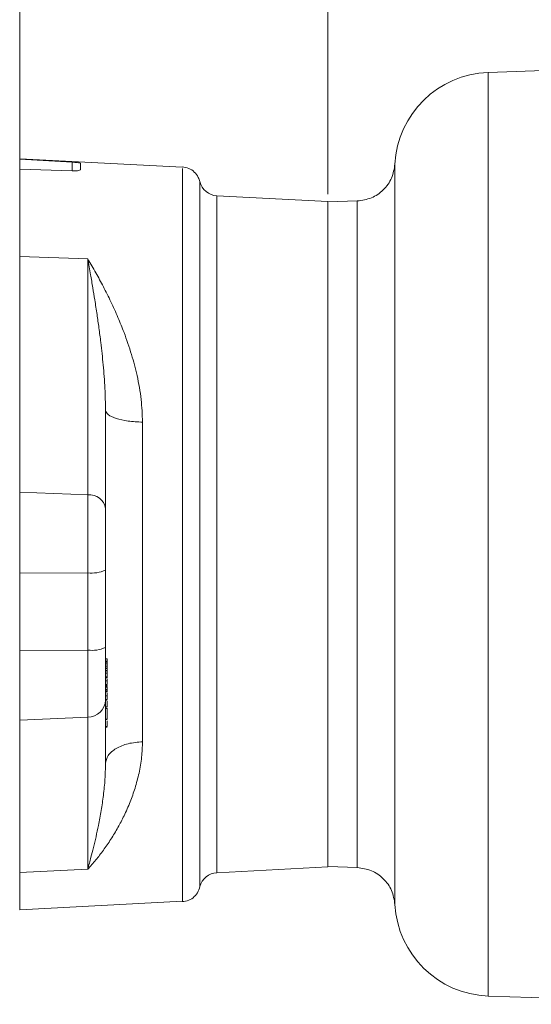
# Model space of a CAD drawing. Header units: inches. Extents: x 0.3 to 33.9, y 0.2 to 21.7.
# Tile 10 of 25: x 17.5 to 20.8, y 7.4 to 13.7. Entities that reach past the tile are written whole.
import ezdxf

# ---------------------------------------------------------------- set-up
doc = ezdxf.new("R2010")
doc.units = ezdxf.units.IN
doc.header["$MEASUREMENT"] = 0
doc.layers.add('SLD-0', color=7, linetype='Continuous', lineweight=15)
doc.styles.add('SLDTEXTSTYLE0', font='TXT', dxfattribs={"width": 0.75})
doc.dimstyles.new('SLDDIMSTYLE0', dxfattribs={"dimtxt": 0.25, "dimasz": 0.13, "dimexe": 0, "dimexo": 0.0625, "dimgap": 0.0625, "dimtad": 0, "dimtih": 1, "dimtoh": 1, "dimdec": 4, "dimrnd": 1e-09, "dimzin": 12, "dimdsep": 46, "dimtxsty": 'SLDTEXTSTYLE0', "dimsah": 1, "dimcen": 0.09, "dimadec": 0, "dimazin": 3, "dimtfac": 1, "dimtdec": 4, "dimtofl": 0, "dimtmove": 0, "dimatfit": 3, "dimfxl": 1, "dimfrac": 2, "dimtolj": 1, "dimtzin": 12, "dimarcsym": 0})

# ---------------------------------------------------------------- blocks, each defined once
blk = doc.blocks.new('*D20')
at = {"layer": 'SLD-0'}
for p, q in [((17.481, 12.2644), (17.481, 15.9238)), ((20.2734, 15.8356), (20.2226, 15.8356)), ((20.2226, 15.8356), (20.2226, 15.4387)), ((21.2316, 15.8356), (21.2824, 15.8356)), ((21.2824, 15.8356), (21.2824, 15.4387)), ((17.481, 15.7988), (20.1338, 15.7988)), ((24.024, 15.7988), (21.3712, 15.7988)), ((20.2226, 15.4387), (20.2734, 15.4387)), ((21.2824, 15.4387), (21.2316, 15.4387))]:
    blk.add_line(p, q, dxfattribs=at)
for points in [[(17.481, 15.7988), (17.611, 15.7788), (17.611, 15.8188)], [(24.024, 15.7988), (23.894, 15.8188), (23.894, 15.7788)]]:
    blk.add_solid(points, dxfattribs=at)
at = {"layer": 'SLD-0', "char_height": 0.25, "attachment_point": 1, "style": 'SLDTEXTSTYLE0'}
for s, insert in [('6.54', (20.3277, 16.2086, 0.0039)), ('166.2', (20.3369, 15.761, 0.0039))]:
    blk.add_mtext(s, dxfattribs=dict(at, insert=insert))
blk = doc.blocks.new('*D23')
at = {"layer": 'SLD-0'}
for p, q in [((19.456, 12.6125), (19.456, 14.6575)), ((24.024, 12.2217), (24.024, 14.6575)), ((21.2609, 14.5693), (21.2101, 14.5693)), ((21.2101, 14.5693), (21.2101, 14.1724)), ((22.2191, 14.5693), (22.2699, 14.5693)), ((22.2699, 14.5693), (22.2699, 14.1724)), ((19.456, 14.5325), (21.1213, 14.5325)), ((24.024, 14.5325), (22.3587, 14.5325)), ((21.2101, 14.1724), (21.2609, 14.1724)), ((22.2699, 14.1724), (22.2191, 14.1724))]:
    blk.add_line(p, q, dxfattribs=at)
for points in [[(19.456, 14.5325), (19.586, 14.5125), (19.586, 14.5525)], [(24.024, 14.5325), (23.894, 14.5525), (23.894, 14.5125)]]:
    blk.add_solid(points, dxfattribs=at)
at = {"layer": 'SLD-0', "char_height": 0.25, "attachment_point": 1, "style": 'SLDTEXTSTYLE0'}
for s, insert in [('4.57', (21.3152, 14.9423, -0.4389)), ('116.0', (21.3244, 14.4947, -0.4389))]:
    blk.add_mtext(s, dxfattribs=dict(at, insert=insert))

msp = doc.modelspace()

# ---------------------------------------------------------------- linework, layer by layer
at = {"color": 7, "linetype": 'Continuous', "lineweight": 15}
for p, q in [((24.02398, 13.51532), (20.48234, 13.39164)), ((18.52465, 12.78445), (17.48098, 12.83915)), ((17.48098, 12.83605), (17.48098, 12.83915)), ((17.81621, 12.81693), (17.48098, 12.83605)), ((17.48098, 12.77166), (17.48098, 12.83605)), ((17.87098, 12.77081), (17.87098, 12.8096)), ((17.48098, 12.77166), (17.81621, 12.76097)), ((17.48098, 12.21439), (17.48098, 12.77166)), ((18.52419, 12.77565), (18.52419, 12.77711)), ((19.45598, 12.56478), (18.7447, 12.60205)), ((19.64525, 12.5691), (19.45598, 12.56249)), ((19.45598, 12.56478), (19.45598, 8.30587)), ((17.48098, 12.21439), (17.91726, 12.19746)), ((17.48098, 10.70554), (17.48098, 12.21439)), ((17.91726, 10.68862), (17.91726, 12.19746)), ((18.03098, 10.59993), (18.03098, 11.22908)), ((18.2679, 11.15322), (18.2679, 9.10711)), ((17.48098, 10.70554), (17.91726, 10.68862)), ((17.48098, 10.18517), (17.48098, 10.70554)), ((17.91726, 10.18846), (17.91726, 10.68862)), ((17.48098, 10.18517), (17.91726, 10.18846)), ((17.48098, 9.69036), (17.48098, 10.18517)), ((17.91726, 9.69364), (17.91726, 10.18846)), ((18.03098, 9.71086), (18.03098, 10.20567)), ((17.48098, 9.69036), (17.91726, 9.69364)), ((17.48098, 9.24455), (17.48098, 9.69036)), ((17.91726, 9.26515), (17.91726, 9.69364)), ((18.03098, 9.63813), (18.04098, 9.63813)), ((18.03098, 9.62366), (18.04098, 9.62366)), ((18.03098, 9.62315), (18.04098, 9.62315)), ((18.03098, 9.62261), (18.04098, 9.62261)), ((18.03098, 9.61678), (18.04098, 9.61678)), ((18.03098, 9.60596), (18.04098, 9.60596)), ((18.03098, 9.59156), (18.04098, 9.59156)), ((18.03098, 9.59009), (18.04098, 9.59009)), ((18.04098, 9.62366), (18.04098, 9.63813)), ((18.04098, 9.62315), (18.04098, 9.62366)), ((18.04098, 9.57876), (18.04098, 9.59009)), ((18.03098, 9.57876), (18.04098, 9.57876)), ((18.03098, 9.57518), (18.04098, 9.57518)), ((18.03098, 9.56203), (18.04098, 9.56203)), ((18.04098, 9.56056), (18.03098, 9.56056)), ((18.03098, 9.54609), (18.04098, 9.54609)), ((18.03098, 9.52256), (18.04098, 9.52256)), ((18.04098, 9.57518), (18.04098, 9.57876)), ((18.04098, 9.54609), (18.04098, 9.56056)), ((18.03098, 9.51628), (18.04098, 9.51628)), ((18.03098, 9.49658), (18.04098, 9.49658)), ((18.03098, 9.47267), (18.04098, 9.47267)), ((18.03098, 9.46852), (18.04098, 9.46852)), ((18.03098, 9.4662), (18.04098, 9.4662)), ((18.03098, 9.46017), (18.04098, 9.46017)), ((18.03098, 9.45553), (18.04098, 9.45553)), ((18.04098, 9.47676), (18.04098, 9.48442)), ((18.04098, 9.45553), (18.04098, 9.44238)), ((18.03098, 9.44238), (18.04098, 9.44238)), ((18.03098, 9.43381), (18.04098, 9.43381)), ((18.03098, 9.42664), (18.04098, 9.42664)), ((18.03098, 9.40183), (18.04098, 9.40183)), ((18.03098, 9.37792), (18.04098, 9.37792)), ((18.03098, 9.37377), (18.04098, 9.37377)), ((18.03098, 8.96676), (18.03098, 9.37309)), ((18.03098, 9.33066), (18.04098, 9.33066)), ((18.04098, 9.33556), (18.04098, 9.3438)), ((18.03098, 9.32753), (18.04098, 9.32753)), ((18.04098, 9.31991), (18.03098, 9.31991)), ((18.04098, 9.31991), (18.04098, 9.32292)), ((18.04098, 9.26084), (18.04098, 9.2777)), ((17.48098, 9.24455), (17.91726, 9.26515)), ((17.48098, 8.27007), (17.48098, 9.24455)), ((17.91726, 8.29067), (17.91726, 9.26515)), ((18.03098, 9.25178), (18.04098, 9.25178)), ((18.03098, 9.24864), (18.04098, 9.24864)), ((18.03098, 9.2044), (18.04098, 9.2044)), ((18.03098, 9.20127), (18.04098, 9.20127)), ((17.91726, 8.29067), (17.48098, 8.27007)), ((17.48098, 8.0315), (17.48098, 8.27007)), ((18.7447, 8.26859), (19.45598, 8.30587)), ((19.45598, 8.30816), (19.64525, 8.30155)), ((17.48098, 8.0315), (18.52465, 8.08619)), ((20.48234, 7.479), (21.9971, 7.4261))]:
    msp.add_line(p, q, dxfattribs=at)
at = {"color": 8, "linetype": 'Continuous', "lineweight": 15}
for p, q in [((20.48234, 13.39164), (20.48234, 10.43532)), ((17.81621, 12.76097), (17.81621, 12.81693)), ((18.52419, 12.76011), (18.52419, 12.77565)), ((18.52419, 12.76011), (18.52419, 8.08937)), ((18.7447, 12.60205), (18.7447, 8.26859)), ((20.48234, 10.43532), (20.48234, 7.479))]:
    msp.add_line(p, q, dxfattribs=at)
at = {"color": 7, "linetype": 'Continuous', "lineweight": 15}
for centre, radius, start, end in [((20.50398, 12.77202), 0.62, 92, 176.923258), ((18.75098, 12.72189), 0.12, 194.048302, 267), ((17.92624, 10.58288), 0.10612, 9.245176, 94.853613), ((17.94403, 10.3959), 0.20916, 262.648386, 294.566461), ((17.94403, 9.90108), 0.20916, 262.648406, 294.566477), ((17.91735, 9.37893), 0.11379, 269.95733, 357.056428), ((18.75098, 8.14875), 0.12, 93, 164.732003), ((20.50398, 8.09862), 0.62, 183.088278, 268)]:
    msp.add_arc(centre, radius, start, end, dxfattribs=at)
for points, knots in [([(17.87098, 12.8096), (17.87032, 12.8102), (17.86899, 12.81142), (17.85865, 12.81329), (17.84343, 12.81501), (17.82821, 12.81621), (17.81889, 12.81677), (17.81621, 12.81693)], [0, 0, 0, 0, 0.227482, 0.4549802, 0.6820625, 0.9085813, 1, 1, 1, 1]), ([(19.88488, 12.80538), (19.87988, 12.77471), (19.86987, 12.71335), (19.81397, 12.63671), (19.73628, 12.58225), (19.67474, 12.57342), (19.64397, 12.56901)], [0, 0, 0, 0, 0.2499928, 0.4999851, 0.7499922, 1, 1, 1, 1]), ([(17.81621, 12.76097), (17.82285, 12.7609), (17.83612, 12.76077), (17.85309, 12.7625), (17.86531, 12.76537), (17.87046, 12.76838), (17.87086, 12.77026), (17.87098, 12.77081)], [0, 0, 0, 0, 0.2264529, 0.4529089, 0.6792776, 0.9060744, 1, 1, 1, 1]), ([(18.63403, 12.69265), (18.63156, 12.70204), (18.62549, 12.72523), (18.60126, 12.75584), (18.56514, 12.7802), (18.53682, 12.78433), (18.52266, 12.78639)], [0, 0, 0, 0, 0.1851654, 0.4568745, 0.7283287, 1, 1, 1, 1]), ([(18.6346, 8.18043), (18.63472, 8.18281), (18.63497, 8.18788), (18.63536, 8.23214), (18.63551, 8.27878), (18.63556, 8.31417), (18.63555, 8.3541), (18.6355, 8.39817), (18.63539, 8.44754), (18.63526, 8.49825), (18.63509, 8.55756), (18.63491, 8.61941), (18.63474, 8.68479), (18.63462, 8.74279), (18.63452, 8.80032), (18.63446, 8.8602), (18.63444, 8.92251), (18.63447, 8.98709), (18.63453, 9.05338), (18.63462, 9.12178), (18.63473, 9.19633), (18.63489, 9.29325), (18.63508, 9.40791), (18.63524, 9.52753), (18.63536, 9.63649), (18.63543, 9.74521), (18.63544, 9.86087), (18.63539, 9.98475), (18.63528, 10.11484), (18.6351, 10.25548), (18.63489, 10.40294), (18.63466, 10.55642), (18.63449, 10.70674), (18.63443, 10.85269), (18.63449, 10.99072), (18.63465, 11.12938), (18.63488, 11.268), (18.63513, 11.40753), (18.63536, 11.54), (18.63551, 11.66597), (18.63559, 11.78307), (18.63557, 11.89504), (18.63546, 12.00482), (18.63529, 12.10586), (18.63505, 12.20734), (18.6348, 12.29577), (18.63457, 12.38484), (18.63444, 12.45566), (18.63446, 12.52953), (18.63448, 12.58977), (18.63447, 12.6404), (18.63445, 12.66002), (18.63445, 12.66985)], [0, 0, 0, 0, 0.0386418, 0.0822414, 0.0988739, 0.1153475, 0.1316635, 0.1478233, 0.1635704, 0.1806343, 0.1937686, 0.2134434, 0.2288831, 0.2412398, 0.2534133, 0.2668479, 0.2791221, 0.2913126, 0.3047702, 0.3167674, 0.3290058, 0.3447772, 0.3673677, 0.3868737, 0.4032984, 0.4194697, 0.4379478, 0.4567616, 0.4759132, 0.4965473, 0.5195674, 0.5413871, 0.5646126, 0.5864402, 0.6068657, 0.6273227, 0.6504901, 0.6722946, 0.6950262, 0.7168533, 0.7377791, 0.7584386, 0.7802752, 0.8032921, 0.8226422, 0.8493084, 0.8687782, 0.8956226, 0.9147065, 0.9477232, 0.9738287, 1, 1, 1, 1]), ([(18.63445, 12.66985), (18.63445, 12.67418), (18.63445, 12.68283), (18.63445, 12.68976), (18.63446, 12.69309), (18.63446, 12.69286), (18.63446, 12.69278)], [0, 0, 0, 0, 0.3035968, 0.6071879, 0.862455, 1, 1, 1, 1]), ([(17.91726, 12.19746), (17.9232, 12.16411), (17.934, 12.10346), (17.94892, 12.01576), (17.96278, 11.93088), (17.97603, 11.84511), (17.989, 11.75439), (18.00294, 11.64724), (18.0168, 11.51895), (18.02836, 11.37437), (18.03013, 11.27603), (18.03098, 11.22908)], [0, 0, 0, 0, 0.1120664, 0.203731, 0.2880106, 0.3870203, 0.477209, 0.5727035, 0.7180961, 0.8654069, 1, 1, 1, 1]), ([(17.91726, 12.19746), (17.93451, 12.16823), (17.96819, 12.11115), (18.01777, 12.01948), (18.06545, 11.9241), (18.1098, 11.82614), (18.15508, 11.71432), (18.19744, 11.59123), (18.23532, 11.44796), (18.26209, 11.30341), (18.26603, 11.20159), (18.2679, 11.15322)], [0, 0, 0, 0, 0.1044095, 0.203915, 0.3064934, 0.4092043, 0.5023247, 0.6329568, 0.7519316, 0.8821322, 1, 1, 1, 1]), ([(18.03098, 11.22908), (18.03449, 11.21946), (18.0415, 11.20021), (18.09569, 11.17565), (18.17358, 11.15792), (18.23646, 11.15478), (18.2679, 11.15322)], [0, 0, 0, 0, 0.2499997, 0.4999994, 0.7499997, 1, 1, 1, 1]), ([(18.03098, 10.20567), (18.03098, 10.24146), (18.03098, 10.31414), (18.03098, 10.4218), (18.03098, 10.52138), (18.03098, 10.57401), (18.03098, 10.59993)], [0, 0, 0, 0, 0.24623117, 0.5, 0.75376872, 1, 1, 1, 1]), ([(18.03098, 9.37309), (18.03098, 9.39088), (18.03098, 9.42701), (18.03098, 9.50871), (18.03098, 9.60456), (18.03098, 9.67578), (18.03098, 9.71086)], [0, 0, 0, 0, 0.246231, 0.5000001, 0.7537687, 1, 1, 1, 1]), ([(18.04098, 9.62261), (18.04098, 9.6228), (18.04098, 9.62311), (18.04098, 9.62316), (18.04098, 9.62318)], [0, 0, 0, 0, 0.595226, 1, 1, 1, 1]), ([(18.04098, 9.61678), (18.04098, 9.61762), (18.04098, 9.61935), (18.04098, 9.62086), (18.04098, 9.6215), (18.04098, 9.62167)], [0, 0, 0, 0, 0.4099294, 0.84306, 1, 1, 1, 1]), ([(18.04098, 9.60596), (18.04098, 9.60734), (18.04098, 9.61014), (18.04098, 9.61372), (18.04098, 9.61575), (18.04098, 9.61678)], [0, 0, 0, 0, 0.3209677, 0.6574393, 1, 1, 1, 1]), ([(18.04098, 9.59156), (18.04098, 9.59279), (18.04098, 9.59635), (18.04098, 9.6015), (18.04098, 9.60497), (18.04098, 9.60596)], [0, 0, 0, 0, 0.2733682, 0.792603, 1, 1, 1, 1]), ([(18.04098, 9.56203), (18.04098, 9.56331), (18.04098, 9.5666), (18.04098, 9.57098), (18.04098, 9.57377), (18.04098, 9.57518)], [0, 0, 0, 0, 0.2396371, 0.6155584, 1, 1, 1, 1]), ([(18.04098, 9.56507), (18.04098, 9.56648), (18.04098, 9.56796), (18.04098, 9.56925), (18.04098, 9.56931)], [0, 0, 0, 0, 0.9542883, 1, 1, 1, 1]), ([(18.04098, 9.52256), (18.04098, 9.52488), (18.04098, 9.52941), (18.04098, 9.53734), (18.04098, 9.54316), (18.04098, 9.54609)], [0, 0, 0, 0, 0.34365045, 0.67011969, 1, 1, 1, 1]), ([(18.04098, 9.51648), (18.04098, 9.51663), (18.04098, 9.51731), (18.04098, 9.52027), (18.04098, 9.52256)], [0, 0, 0, 0, 0.2261861, 1, 1, 1, 1]), ([(18.04098, 9.49658), (18.04098, 9.49917), (18.04098, 9.50392), (18.04098, 9.50862), (18.04098, 9.51075)], [0, 0, 0, 0, 0.5454133, 1, 1, 1, 1]), ([(18.04098, 9.47267), (18.04098, 9.47525), (18.04098, 9.47977), (18.04098, 9.48795), (18.04098, 9.49367), (18.04098, 9.49658)], [0, 0, 0, 0, 0.3960072, 0.692852, 1, 1, 1, 1]), ([(18.04098, 9.48442), (18.04098, 9.48649), (18.04098, 9.48888), (18.04098, 9.49132), (18.04098, 9.49165)], [0, 0, 0, 0, 0.8650959, 1, 1, 1, 1]), ([(18.04098, 9.46017), (18.04098, 9.46024), (18.04098, 9.46037), (18.04098, 9.46204), (18.04098, 9.46462), (18.04098, 9.4662)], [0, 0, 0, 0, 0.2790429, 0.5571974, 1, 1, 1, 1]), ([(18.04098, 9.44238), (18.04098, 9.4412), (18.04098, 9.43902), (18.04098, 9.43623), (18.04098, 9.43462), (18.04098, 9.43381)], [0, 0, 0, 0, 0.3718908, 0.6854397, 1, 1, 1, 1]), ([(18.04098, 9.42746), (18.04098, 9.42756), (18.04098, 9.42777), (18.04098, 9.43176), (18.04098, 9.43381)], [0, 0, 0, 0, 0.4857663, 1, 1, 1, 1]), ([(18.04098, 9.40183), (18.04098, 9.40441), (18.04098, 9.40975), (18.04098, 9.41613), (18.04098, 9.41959), (18.04098, 9.42045)], [0, 0, 0, 0, 0.4118406, 0.8537077, 1, 1, 1, 1]), ([(18.04098, 9.37792), (18.04098, 9.3805), (18.04098, 9.38502), (18.04098, 9.39321), (18.04098, 9.39892), (18.04098, 9.40183)], [0, 0, 0, 0, 0.3960132, 0.6928541, 1, 1, 1, 1]), ([(18.04098, 9.33066), (18.04098, 9.3322), (18.04098, 9.33569), (18.04098, 9.3455), (18.04098, 9.3563), (18.04098, 9.36385), (18.04098, 9.36646)], [0, 0, 0, 0, 0.1848569, 0.4216888, 0.800658, 1, 1, 1, 1]), ([(18.04098, 9.25178), (18.04098, 9.25331), (18.04098, 9.2568), (18.04098, 9.26663), (18.04098, 9.28294), (18.04098, 9.30229), (18.04098, 9.3148), (18.04098, 9.31991)], [0, 0, 0, 0, 0.0995034, 0.2269834, 0.4309703, 0.7677026, 1, 1, 1, 1]), ([(18.04098, 9.2044), (18.04098, 9.20594), (18.04098, 9.20943), (18.04098, 9.21924), (18.04098, 9.22993), (18.04098, 9.23737), (18.04098, 9.23986)], [0, 0, 0, 0, 0.1864665, 0.4253622, 0.8076323, 1, 1, 1, 1]), ([(18.2679, 9.10711), (18.26672, 9.07397), (18.26427, 9.00495), (18.24672, 8.90592), (18.22132, 8.81039), (18.18867, 8.71903), (18.1516, 8.63524), (18.1098, 8.55566), (18.06545, 8.48214), (18.01777, 8.41283), (17.96819, 8.34833), (17.93451, 8.31019), (17.91726, 8.29067)], [0, 0, 0, 0, 0.0933629, 0.194456, 0.2943205, 0.3922577, 0.4977142, 0.5908247, 0.6935286, 0.7960982, 0.8955976, 1, 1, 1, 1]), ([(18.2679, 9.10711), (18.23646, 9.10421), (18.17358, 9.09841), (18.09569, 9.06561), (18.0415, 9.02016), (18.03449, 8.98456), (18.03098, 8.96676)], [0, 0, 0, 0, 0.2500004, 0.5000005, 0.7500003, 1, 1, 1, 1]), ([(18.03098, 8.96676), (18.03021, 8.93371), (18.02859, 8.86407), (18.01797, 8.76442), (18.00341, 8.66542), (17.98697, 8.57766), (17.97004, 8.49876), (17.95403, 8.4309), (17.93642, 8.36104), (17.92415, 8.31596), (17.91726, 8.29067)], [0, 0, 0, 0, 0.1279909, 0.2697111, 0.406261, 0.5476614, 0.6578536, 0.7684771, 0.8700701, 1, 1, 1, 1]), ([(19.64397, 8.3015), (19.67474, 8.29708), (19.73628, 8.28826), (19.81397, 8.2338), (19.86987, 8.15715), (19.87988, 8.09579), (19.88488, 8.06511)], [0, 0, 0, 0, 0.2500007, 0.5000049, 0.7499999, 1, 1, 1, 1]), ([(18.52266, 8.08329), (18.53681, 8.08536), (18.56511, 8.08951), (18.60141, 8.11379), (18.62784, 8.14839), (18.63475, 8.17615), (18.63821, 8.19005)], [0, 0, 0, 0, 0.2498051, 0.4994471, 0.7493661, 1, 1, 1, 1])]:
    msp.add_open_spline(points, degree=3, knots=knots, dxfattribs=at)
at = {"color": 8, "linetype": 'Continuous', "lineweight": 15}
for points, knots in [([(19.88488, 12.80535), (19.88488, 12.80528), (19.88488, 12.80509), (19.88488, 12.80248), (19.88489, 12.79642), (19.88489, 12.78673), (19.88489, 12.7755), (19.88489, 12.76388), (19.88489, 12.75042), (19.88489, 12.73282), (19.88488, 12.70871), (19.88488, 12.68049), (19.88487, 12.65219), (19.88487, 12.62064), (19.88487, 12.58061), (19.88487, 12.52434), (19.88488, 12.45391), (19.88488, 12.38317), (19.88489, 12.32153), (19.88489, 12.27686), (19.88489, 12.23183), (19.88489, 12.17828), (19.88488, 12.10264), (19.88488, 12.00988), (19.88488, 11.90682), (19.88488, 11.8071), (19.88488, 11.72201), (19.88488, 11.64962), (19.88488, 11.59219), (19.88489, 11.53608), (19.88489, 11.4786), (19.88489, 11.41514), (19.88489, 11.33013), (19.88488, 11.23278), (19.88488, 11.13317), (19.88488, 11.05484), (19.88488, 10.97969), (19.88488, 10.85472), (19.88488, 10.70866), (19.88488, 10.57325), (19.88488, 10.5054), (19.88488, 10.47146), (19.88488, 10.45449), (19.88488, 10.446), (19.88488, 10.44176), (19.88488, 10.43964), (19.88488, 10.43858), (19.88488, 10.43805), (19.88488, 10.43778), (19.88488, 10.43765), (19.88488, 10.43758), (19.88488, 10.43755), (19.88488, 10.43753), (19.88488, 10.43752), (19.88488, 10.43752), (19.88488, 10.43752), (19.88488, 10.43752), (19.88488, 10.43752), (19.88488, 10.4284), (19.88488, 10.39931), (19.88488, 10.34037), (19.88488, 10.26014), (19.88488, 10.17662), (19.88488, 10.10007), (19.88488, 10.03138), (19.88488, 9.9635), (19.88488, 9.85631), (19.88488, 9.71028), (19.88488, 9.57142), (19.88488, 9.47643), (19.88488, 9.42349), (19.88488, 9.37116), (19.88488, 9.31947), (19.88488, 9.26846), (19.88488, 9.21815), (19.88488, 9.16859), (19.88488, 9.12674), (19.88488, 9.0877), (19.88488, 9.04271), (19.88488, 8.9812), (19.88488, 8.9131), (19.88488, 8.85077), (19.88488, 8.80144), (19.88488, 8.69895), (19.88488, 8.55054), (19.88488, 8.3777), (19.88488, 8.27503), (19.88488, 8.21955), (19.88489, 8.19703), (19.88489, 8.17545), (19.88488, 8.15454), (19.88488, 8.13434), (19.88488, 8.11843), (19.88488, 8.10735), (19.88488, 8.09897), (19.88488, 8.09086), (19.88488, 8.08188), (19.88488, 8.07389), (19.88489, 8.06835), (19.88489, 8.06581), (19.88489, 8.06485), (19.88489, 8.06512), (19.88489, 8.06513)], [0, 0, 0, 0, 0.0063187, 0.0161229, 0.0289824, 0.0413247, 0.0516539, 0.0601764, 0.0681486, 0.0787005, 0.0911194, 0.1048629, 0.1160933, 0.1245434, 0.1392452, 0.1561408, 0.1752307, 0.1963561, 0.2079245, 0.2171465, 0.2254481, 0.2362426, 0.2496547, 0.2695009, 0.2875227, 0.3037202, 0.3196574, 0.3288254, 0.3379936, 0.3463821, 0.3545403, 0.3639708, 0.3746734, 0.3918924, 0.4059715, 0.4169107, 0.4247097, 0.4372158, 0.4684705, 0.4841025, 0.491919, 0.4958274, 0.4977816, 0.4987587, 0.4992472, 0.4994915, 0.4996136, 0.4996747, 0.4997052, 0.4997205, 0.4997281, 0.4997319, 0.4997338, 0.4997348, 0.4997353, 0.4997355, 0.4997356, 0.4997357, 0.4997358, 0.5034079, 0.5114599, 0.5234885, 0.535781, 0.5452514, 0.5545837, 0.5637986, 0.5730821, 0.5987939, 0.624782, 0.6326004, 0.6404188, 0.6482372, 0.6560556, 0.6638739, 0.6716922, 0.6795105, 0.6873286, 0.691808, 0.6985119, 0.7094927, 0.7227155, 0.7337532, 0.7427938, 0.7498372, 0.7914836, 0.8331298, 0.8747765, 0.8845786, 0.8936722, 0.9013167, 0.9120627, 0.922886, 0.933148, 0.9407333, 0.9456417, 0.9522105, 0.9611678, 0.9721922, 0.9828906, 0.9920899, 0.9998558, 1, 1, 1, 1]), ([(19.64397, 12.569), (19.64397, 12.56549), (19.64397, 12.55844), (19.64397, 12.5018), (19.64397, 12.41239), (19.64397, 12.28844), (19.64397, 12.13297), (19.64397, 11.94841), (19.64397, 11.73797), (19.64397, 11.50524), (19.64397, 11.2542), (19.64397, 10.98915), (19.64397, 10.71463), (19.64397, 10.43532), (19.64397, 10.15602), (19.64397, 9.88149), (19.64397, 9.61644), (19.64397, 9.36541), (19.64397, 9.13268), (19.64397, 8.92223), (19.64397, 8.73769), (19.64397, 8.58212), (19.64397, 8.45858), (19.64397, 8.36765), (19.64397, 8.31661), (19.64397, 8.29552), (19.64397, 8.3016), (19.64397, 8.3016)], [0, 0, 0, 0, 0.04156068, 0.08323117, 0.12490166, 0.16657214, 0.20824263, 0.24991312, 0.29158362, 0.33325409, 0.37492458, 0.41659506, 0.45826555, 0.49993604, 0.54160653, 0.58327702, 0.62494751, 0.666618, 0.70828847, 0.74995897, 0.79162946, 0.83329995, 0.87497043, 0.91664092, 0.95831141, 0.9999819, 1, 1, 1, 1])]:
    msp.add_open_spline(points, degree=3, knots=knots, dxfattribs=at)

# ---------------------------------------------------------------- dimensions: what is measured, and where the dimension line sits
at = {"layer": 'SLD-0'}
for base, p1, p2, picture, middle in [((17.48098, 15.79879), (24.02398, 17.82849), (17.48098, 12.21439), '*D20', (20.75248, 15.79879)), ((19.45598, 14.53245), (24.02398, 12.1717), (19.45598, 12.56249), '*D23', (21.73998, 14.53245))]:
    dim = msp.add_linear_dim(base=base, p1=p1, p2=p2, dimstyle='SLDDIMSTYLE0', dxfattribs=at)
    dim.commit()
    dim.dimension.update_dxf_attribs({"geometry": picture, "text_midpoint": middle, "dimtype": 160})

doc.saveas('drawing.dxf')
